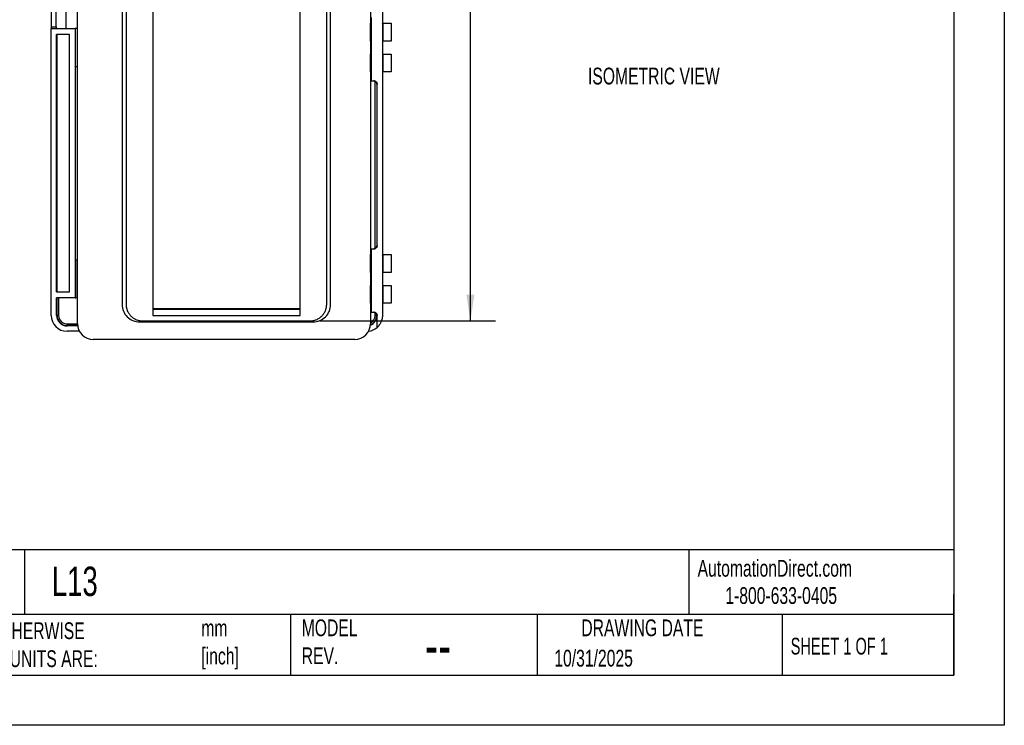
# Model space of a CAD drawing. Header units: millimetres. Extents: x 0 to 699, y 0 to 540.
# Tile 4 of 5: x 388 to 699, y 0 to 223. Entities that reach past the tile are written whole.
import ezdxf

# ---------------------------------------------------------------- set-up
doc = ezdxf.new("R2010")
doc.units = ezdxf.units.MM
doc.header["$LTSCALE"] = 2.5
doc.layers.add('DIMENSIONS', color=140, linetype='Continuous', lineweight=25)
doc.layers.add('TEXT', color=140, linetype='Continuous', lineweight=25)
doc.styles.add('SLDTEXTSTYLE0', font='TXT', dxfattribs={"width": 0.7})
doc.styles.add('SLDTEXTSTYLE1', font='TXT', dxfattribs={"width": 0.65})
doc.dimstyles.new('SLDDIMSTYLE0', dxfattribs={"dimtxt": 5.39502, "dimasz": 8.255, "dimexe": 0, "dimexo": 0.0625, "dimgap": 1.348755, "dimtad": 0, "dimtih": 1, "dimtoh": 1, "dimdec": 1, "dimrnd": 1e-09, "dimzin": 12, "dimdsep": 46, "dimtxsty": 'SLDTEXTSTYLE0', "dimsah": 1, "dimcen": 0.09, "dimadec": 0, "dimazin": 3, "dimtfac": 1, "dimtdec": 1, "dimtofl": 0, "dimtmove": 0, "dimatfit": 3, "dimfxl": 0, "dimfrac": 2, "dimtolj": 1, "dimtzin": 12, "dimarcsym": 0})

# ---------------------------------------------------------------- blocks, each defined once
blk = doc.blocks.new('_D_14')
at = {"layer": 'DIMENSIONS'}
for p, q in [((482.59, 373.06), (538, 373.06)), ((530.06, 373.06), (530.06, 265.4)), ((522.05, 255.62), (520.23, 255.62)), ((520.23, 255.62), (520.23, 247.04)), ((538.08, 255.62), (539.89, 255.62)), ((539.89, 255.62), (539.89, 247.04)), ((520.23, 247.04), (522.05, 247.04)), ((530.06, 127.56), (530.06, 245.83)), ((539.89, 247.04), (538.08, 247.04)), ((482.59, 127.56), (538, 127.56))]:
    blk.add_line(p, q, dxfattribs=at)
for points in [[(530.06, 373.06), (528.79, 364.81), (531.33, 364.81)], [(530.06, 127.56), (531.33, 135.82), (528.79, 135.82)]]:
    blk.add_solid(points, dxfattribs=at)
at = {"layer": 'DIMENSIONS', "char_height": 5.292, "attachment_point": 1, "style": 'SLDTEXTSTYLE0'}
for s, insert in [('245.5', (519.8, 263.64)), ('9.67', (522.05, 253.86))]:
    blk.add_mtext(s, dxfattribs=dict(at, insert=insert))

msp = doc.modelspace()

# ---------------------------------------------------------------- linework, layer by layer
at = {"color": 7, "linetype": 'Continuous'}
for p, q in [((698.506175, 539.756685), (698.506175, 0.006685)), ((698.506175, 0.006685), (0.006175, 0.006685))]:
    msp.add_line(p, q, dxfattribs=at)
for p, q in [((406.060933, 126.714627), (406.060933, 373.914627)), ((429.810933, 371.364627), (429.810933, 129.264627)), ((476.310933, 129.264627), (476.310933, 371.364627)), ((502.288754, 371.366099), (502.288754, 129.263154)), ((420.160933, 367.864627), (420.160933, 132.764627)), ((421.410933, 367.764627), (421.410933, 132.864627)), ((484.710933, 132.864627), (484.710933, 367.764627)), ((485.960933, 132.764627), (485.960933, 367.864627)), ((397.819567, 280.814627), (397.819567, 219.814627)), ((397.840544, 219.814627), (397.840544, 280.814627)), ((397.886686, 220.314627), (397.886686, 280.314627)), ((399.386539, 220.314627), (399.386539, 280.314627)), ((402.419567, 280.814627), (402.419567, 219.814627)), ((498.560933, 279.140023), (498.560933, 221.48923)), ((498.788754, 221.914627), (498.560933, 221.914627)), ((498.560933, 215.851132), (498.560933, 221.48923)), ((498.560933, 221.48923), (498.628709, 221.158531)), ((498.628709, 216.181832), (498.628709, 221.158531)), ((498.628709, 221.158531), (498.788754, 221.158531)), ((498.788754, 223.314627), (498.788754, 203.314627)), ((502.288754, 221.218575), (502.559409, 221.48923)), ((502.559409, 215.851132), (502.559409, 221.48923)), ((502.559409, 221.48923), (505.060933, 221.48923)), ((505.060933, 221.48923), (505.060933, 215.851132)), ((397.819567, 129.314627), (397.819567, 219.814627)), ((397.819567, 219.814627), (405.319567, 219.814627)), ((397.886686, 220.314627), (399.386539, 220.314627)), ((403.519567, 217.914627), (399.519826, 217.914627)), ((399.519826, 136.714627), (399.519826, 217.914627)), ((399.63852, 136.714627), (399.63852, 217.914627)), ((403.519567, 136.714627), (403.519567, 217.914627)), ((406.060933, 219.814627), (405.319567, 219.814627)), ((405.319567, 219.814627), (405.319567, 207.814627)), ((498.560933, 215.851132), (498.628709, 216.181832)), ((498.560933, 215.851132), (498.560933, 211.778121)), ((498.628709, 216.181832), (498.788754, 216.181832)), ((502.288754, 216.121787), (502.559409, 215.851132)), ((505.060933, 215.851132), (502.559409, 215.851132)), ((498.560933, 206.140023), (498.560933, 211.778121)), ((498.628709, 211.447422), (498.560933, 211.778121)), ((498.628709, 206.470722), (498.628709, 211.447422)), ((498.788754, 211.447422), (498.628709, 211.447422)), ((502.559409, 211.778121), (502.288754, 211.507466)), ((502.559409, 211.778121), (505.060933, 211.778121)), ((502.559409, 206.140023), (502.559409, 211.778121)), ((505.060933, 211.778121), (505.060933, 206.140023)), ((405.319567, 207.814627), (406.060933, 207.814627)), ((405.319567, 207.814627), (405.319567, 146.814627)), ((498.628709, 206.470722), (498.560933, 206.140023)), ((498.560933, 206.140023), (498.560933, 148.48923)), ((498.788754, 206.470722), (498.628709, 206.470722)), ((502.559409, 206.140023), (502.288754, 206.410678)), ((505.060933, 206.140023), (502.559409, 206.140023)), ((498.560933, 205.014627), (498.788754, 205.014627)), ((498.788754, 203.314627), (499.614548, 203.314627)), ((500.009265, 150.426719), (500.009265, 203.20253)), ((500.509189, 202.60727), (500.509189, 151.021966)), ((500.619276, 202.314627), (500.558217, 202.314627)), ((500.619276, 151.314627), (500.619276, 202.314627)), ((498.788754, 150.314627), (498.788754, 130.314627)), ((498.788754, 150.314627), (499.614548, 150.314627)), ((500.558217, 151.314627), (500.619276, 151.314627)), ((405.319567, 146.814627), (405.319567, 134.814627)), ((405.519567, 146.814627), (405.319567, 146.814627)), ((405.519567, 134.814627), (405.519567, 146.814627)), ((405.519567, 146.814627), (406.060933, 146.814627)), ((498.788754, 148.764627), (498.560933, 148.764627)), ((498.560933, 142.851132), (498.560933, 148.48923)), ((498.560933, 148.48923), (498.628709, 148.158531)), ((498.628709, 143.181832), (498.628709, 148.158531)), ((498.628709, 148.158531), (498.788754, 148.158531)), ((502.288754, 148.218575), (502.559409, 148.48923)), ((502.559409, 148.48923), (505.060933, 148.48923)), ((502.559409, 142.851132), (502.559409, 148.48923)), ((505.060933, 148.48923), (505.060933, 142.851132)), ((498.560933, 142.851132), (498.628709, 143.181832)), ((498.628709, 143.181832), (498.788754, 143.181832)), ((502.288754, 143.121787), (502.559409, 142.851132)), ((498.560933, 142.851132), (498.560933, 138.778121)), ((505.060933, 142.851132), (502.559409, 142.851132)), ((399.519826, 136.714627), (403.519567, 136.714627)), ((498.560933, 133.140023), (498.560933, 138.778121)), ((498.628709, 138.447422), (498.560933, 138.778121)), ((498.628709, 133.470722), (498.628709, 138.447422)), ((498.788754, 138.447422), (498.628709, 138.447422)), ((502.559409, 138.778121), (502.288754, 138.507466)), ((502.559409, 138.778121), (505.060933, 138.778121)), ((502.559409, 133.140023), (502.559409, 138.778121)), ((505.060933, 138.778121), (505.060933, 133.140023)), ((405.319567, 134.814627), (399.519826, 134.814627)), ((399.519826, 129.314627), (399.519826, 134.814627)), ((399.629945, 129.314627), (399.629945, 134.814627)), ((400.129869, 134.814627), (400.129869, 129.314627)), ((405.319567, 134.814627), (405.519567, 134.814627)), ((406.060933, 134.814627), (405.519567, 134.814627)), ((429.810933, 131.517167), (476.310933, 131.517167)), ((429.810933, 131.314627), (476.310933, 131.314627)), ((498.628709, 133.470722), (498.560933, 133.140023)), ((498.560933, 133.140023), (498.560933, 126.714627)), ((498.560933, 131.864627), (498.788754, 131.864627)), ((498.788754, 133.470722), (498.628709, 133.470722)), ((502.559409, 133.140023), (502.288754, 133.410678)), ((505.060933, 133.140023), (502.559409, 133.140023)), ((399.629945, 129.314627), (399.519826, 129.314627)), ((400.129869, 129.314627), (399.629945, 129.314627)), ((425.660933, 127.264627), (426.710933, 127.564627)), ((426.710933, 127.564627), (479.410933, 127.564627)), ((429.810933, 129.264627), (476.310933, 129.264627)), ((498.788754, 130.314627), (499.614548, 130.314627)), ((500.009265, 129.314627), (500.009265, 130.20253)), ((500.509189, 129.314627), (500.009265, 129.314627)), ((500.509189, 129.60727), (500.509189, 129.314627)), ((500.509189, 129.314627), (500.558217, 129.314627)), ((500.558217, 129.314627), (500.619276, 129.314627)), ((500.619276, 125.558064), (500.619276, 129.300015)), ((402.819567, 126.624929), (402.819567, 126.125005)), ((402.819567, 126.624929), (406.061738, 126.624929)), ((402.819567, 126.125005), (402.819567, 126.014886)), ((406.09582, 126.125005), (402.819567, 126.125005)), ((406.110139, 126.014886), (402.819567, 126.014886)), ((406.674591, 124.314627), (402.819567, 124.314627)), ((425.660933, 127.264627), (480.460933, 127.264627)), ((493.560933, 121.714627), (411.060933, 121.714627))]:
    msp.add_line(p, q)
for centre, radius, start, end in [((406.831324, 220.189651), 8.945511, 179.19950855, 182.40272657), ((408.331177, 220.189651), 8.945511, 179.19950855, 182.40272657), ((402.819567, 129.314627), 5, 180, 270), ((402.819567, 129.314627), 3.299741, 180, 270), ((402.819567, 129.314627), 3.189622, 180, 270), ((402.819567, 129.314627), 2.689698, 180, 270), ((497.319567, 129.314627), 3.299741, 291.69115089, 359.74628138), ((497.319567, 129.314627), 3.189622, 292.67442075, 0), ((497.319567, 129.314627), 2.689698, 297.48563152, 0), ((411.060933, 126.714627), 5, 180, 270), ((493.560933, 126.714627), 5, 270, 0), ((497.319567, 129.314627), 5, 277.47778139, 311.29559237)]:
    msp.add_arc(centre, radius, start, end)
for points, knots in [([(500.558217, 202.314627), (500.557241, 202.348654), (500.555298, 202.416337), (500.539451, 202.51663), (500.51406, 202.614768), (500.466794, 202.74157), (500.384736, 202.890531), (500.252223, 203.044011), (500.093779, 203.167876), (499.919511, 203.253932), (499.737471, 203.30594), (499.622337, 203.31168), (499.563249, 203.314627)], [0, 0, 0, 0, 0.0629732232, 0.1252587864, 0.1875082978, 0.2503744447, 0.3754666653, 0.5000563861, 0.6242464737, 0.7496018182, 0.8714925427, 1, 1, 1, 1]), ([(499.614548, 203.314627), (499.644838, 203.313866), (499.704443, 203.31237), (499.795809, 203.299716), (499.885727, 203.279324), (500.005664, 203.240121), (500.152919, 203.168024), (500.312401, 203.044307), (500.445746, 202.890662), (500.543701, 202.71216), (500.607682, 202.517635), (500.615409, 202.382328), (500.619276, 202.314627)], [0, 0, 0, 0, 0.0653010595, 0.1285022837, 0.1900527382, 0.2504383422, 0.3757836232, 0.5000205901, 0.6247190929, 0.749983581, 0.8749043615, 1, 1, 1, 1]), ([(499.563249, 150.314627), (499.592888, 150.315387), (499.651213, 150.316883), (499.74093, 150.329537), (499.829429, 150.349929), (499.947744, 150.389133), (500.09348, 150.461229), (500.251905, 150.584946), (500.384771, 150.738592), (500.482603, 150.917093), (500.546609, 151.111618), (500.554346, 151.246925), (500.558217, 151.314627)], [0, 0, 0, 0, 0.0653010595, 0.1285022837, 0.1900527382, 0.2504383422, 0.3757836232, 0.5000205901, 0.6247190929, 0.749983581, 0.8749043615, 1, 1, 1, 1]), ([(500.619276, 151.314627), (500.6183, 151.280599), (500.61636, 151.212916), (500.600526, 151.112623), (500.575146, 151.014485), (500.527872, 150.887684), (500.445712, 150.738722), (500.31272, 150.585243), (500.153224, 150.461377), (499.97713, 150.375321), (499.792448, 150.323314), (499.674884, 150.317573), (499.614548, 150.314627)], [0, 0, 0, 0, 0.06297322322, 0.12525878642, 0.18750829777, 0.25037444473, 0.37546666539, 0.5000563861, 0.62424647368, 0.74960181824, 0.87149254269, 1, 1, 1, 1]), ([(421.410933, 132.864627), (421.411715, 132.795172), (421.413277, 132.656408), (421.42596, 132.448693), (421.446221, 132.241738), (421.474801, 132.035538), (421.529677, 131.72822), (421.630861, 131.323677), (421.806475, 130.833346), (422.029114, 130.362215), (422.386004, 129.767003), (422.939021, 129.092715), (423.613167, 128.539814), (424.208358, 128.182897), (424.679311, 127.960303), (425.169813, 127.784632), (425.619164, 127.672108), (426.018552, 127.606411), (426.363965, 127.571128), (426.59518, 127.566796), (426.710933, 127.564627)], [0, 0, 0, 0, 0.0250422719, 0.0500318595, 0.0750074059, 0.1000076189, 0.1250710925, 0.1875524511, 0.2501001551, 0.3125815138, 0.3751292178, 0.5000069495, 0.6248846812, 0.6873660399, 0.7499137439, 0.8123951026, 0.8749428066, 0.9166437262, 0.9582696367, 1, 1, 1, 1]), ([(479.410933, 127.564627), (479.480388, 127.565408), (479.619152, 127.56697), (479.826867, 127.579654), (480.033822, 127.599914), (480.240021, 127.628495), (480.547339, 127.683371), (480.951883, 127.784555), (481.442213, 127.960169), (481.913345, 128.182807), (482.508556, 128.539698), (483.182845, 129.092715), (483.735745, 129.766861), (484.092663, 130.362051), (484.315256, 130.833005), (484.490927, 131.323507), (484.603451, 131.772858), (484.669149, 132.172246), (484.704431, 132.517658), (484.708764, 132.748874), (484.710933, 132.864627)], [0, 0, 0, 0, 0.0250422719, 0.0500318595, 0.0750074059, 0.1000076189, 0.1250710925, 0.1875524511, 0.2501001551, 0.3125815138, 0.3751292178, 0.5000069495, 0.6248846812, 0.6873660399, 0.7499137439, 0.8123951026, 0.8749428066, 0.9166437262, 0.9582696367, 1, 1, 1, 1]), ([(500.558217, 129.314627), (500.557241, 129.348654), (500.555298, 129.416337), (500.539451, 129.51663), (500.51406, 129.614768), (500.466794, 129.74157), (500.384736, 129.890531), (500.252223, 130.044011), (500.093779, 130.167876), (499.919511, 130.253932), (499.737471, 130.30594), (499.622337, 130.31168), (499.563249, 130.314627)], [0, 0, 0, 0, 0.0629732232, 0.1252587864, 0.1875082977, 0.2503744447, 0.3754666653, 0.5000563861, 0.6242464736, 0.7496018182, 0.8714925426, 1, 1, 1, 1]), ([(499.614548, 130.314627), (499.644838, 130.313866), (499.704443, 130.31237), (499.795809, 130.299716), (499.885727, 130.279324), (500.005664, 130.240121), (500.152919, 130.168024), (500.312401, 130.044307), (500.445746, 129.890662), (500.543701, 129.71216), (500.607682, 129.517635), (500.615409, 129.382328), (500.619276, 129.314627)], [0, 0, 0, 0, 0.0653010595, 0.1285022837, 0.1900527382, 0.2504383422, 0.3757836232, 0.5000205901, 0.6247190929, 0.749983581, 0.8749043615, 1, 1, 1, 1]), ([(502.288754, 129.263154), (502.287882, 129.192156), (502.286218, 129.056731), (502.273702, 128.863522), (502.256538, 128.690339), (502.236111, 128.537195), (502.214407, 128.404034), (502.166001, 128.148024), (502.072865, 127.786012), (501.91464, 127.357893), (501.748447, 127.003408), (501.582232, 126.705514), (501.403704, 126.431145), (501.216022, 126.179941), (501.021705, 125.951701), (500.824482, 125.74456), (500.686315, 125.618991), (500.619276, 125.558064)], [0, 0, 0, 0, 0.0540314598, 0.1030607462, 0.1470834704, 0.1860957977, 0.2200944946, 0.2490770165, 0.3824733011, 0.4987247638, 0.5837115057, 0.6639261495, 0.7395208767, 0.8106793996, 0.8776238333, 0.9406227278, 1, 1, 1, 1])]:
    msp.add_open_spline(points, degree=3, knots=knots)
for points in [[(420.160933, 132.764627), (420.160933, 132.057081), (420.437673, 130.62975), (421.653616, 128.788903), (423.493444, 127.551801), (424.940361, 127.264627), (425.660933, 127.264627)], [(480.460933, 127.264627), (481.181505, 127.264627), (482.628422, 127.551801), (484.46825, 128.788903), (485.684193, 130.62975), (485.960933, 132.057081), (485.960933, 132.764627)], [(500.619276, 129.314627), (500.619276, 129.309679), (500.619276, 129.304811), (500.619276, 129.300015)]]:
    msp.add_open_spline(points, degree=3)
at = {"layer": 'TEXT'}
for p, q in [((682.625, 523.875), (682.625, 15.875)), ((682.625, 55.315269), (15.875, 55.315269)), ((389.397239, 55.315269), (389.397239, 34.925)), ((598.938443, 55.315269), (598.938443, 34.925)), ((682.625, 15.875), (682.625, 41.275)), ((682.625, 34.925), (15.875, 34.925)), ((473.251669, 34.925), (473.251669, 15.875)), ((551.163781, 34.925), (551.163781, 15.875)), ((628.371873, 34.925), (628.371873, 15.875)), ((15.875, 15.875), (682.625, 15.875))]:
    msp.add_line(p, q, dxfattribs=at)

# ---------------------------------------------------------------- texts
at = {"color": 179, "linetype": 'Continuous', "lineweight": 18, "char_height": 5.29166667, "attachment_point": 1, "style": 'SLDTEXTSTYLE0'}
for s, insert in [('AutomationDirect.com', (601.737397, 52.191328)), ('1-800-633-0405', (610.478949, 43.59256))]:
    msp.add_mtext(s, dxfattribs=dict(at, insert=insert))
at = {"layer": 'DIMENSIONS', "insert": (567.145602, 207.482455), "char_height": 5.29166667, "attachment_point": 1, "style": 'SLDTEXTSTYLE0'}
msp.add_mtext('ISOMETRIC VIEW', dxfattribs=at)
at = {"layer": 'TEXT'}
for s, insert, char_height, attachment_point, style in [('L13', (398.019305, 50.058608), 9.2604167, 1, 'SLDTEXTSTYLE0'), ('UNLESS OTHERWISE ^JSPECIFIED UNITS ARE:', (357.172821, 32.49143), 5.29166667, 1, 'SLDTEXTSTYLE0'), ('mm^J[inch]', (445.159531, 33.32286), 5.2916667, 1, 'SLDTEXTSTYLE0'), ('MODEL ^JREV.', (476.834185, 33.409985), 5.29166667, 1, 'SLDTEXTSTYLE0'), ('DRAWING DATE', (584.313271, 33.409985), 5.29166667, 2, 'SLDTEXTSTYLE0'), ('SHEET 1 OF 1', (631.103214, 27.628726), 5.29166667, 1, 'SLDTEXTSTYLE1'), ('--', (515.744845, 31.835655), 13.2291667, 1, 'SLDTEXTSTYLE0'), ('10/31/2025', (556.532021, 23.841952), 5.2916667, 1, 'SLDTEXTSTYLE0')]:
    msp.add_mtext(s, dxfattribs=dict(at, insert=insert, char_height=char_height, attachment_point=attachment_point, style=style))

# ---------------------------------------------------------------- dimensions: what is measured, and where the dimension line sits
at = {"layer": 'DIMENSIONS'}
dim = msp.add_linear_dim(base=(530.060933, 127.564627), p1=(479.410933, 373.064627), p2=(479.410933, 127.564627), angle=90, dimstyle='SLDDIMSTYLE0', dxfattribs=at)
dim.commit()
dim.dimension.update_dxf_attribs({"geometry": '_D_14', "text_midpoint": (530.060933, 255.615642), "dimtype": 160})

doc.saveas('drawing.dxf')
